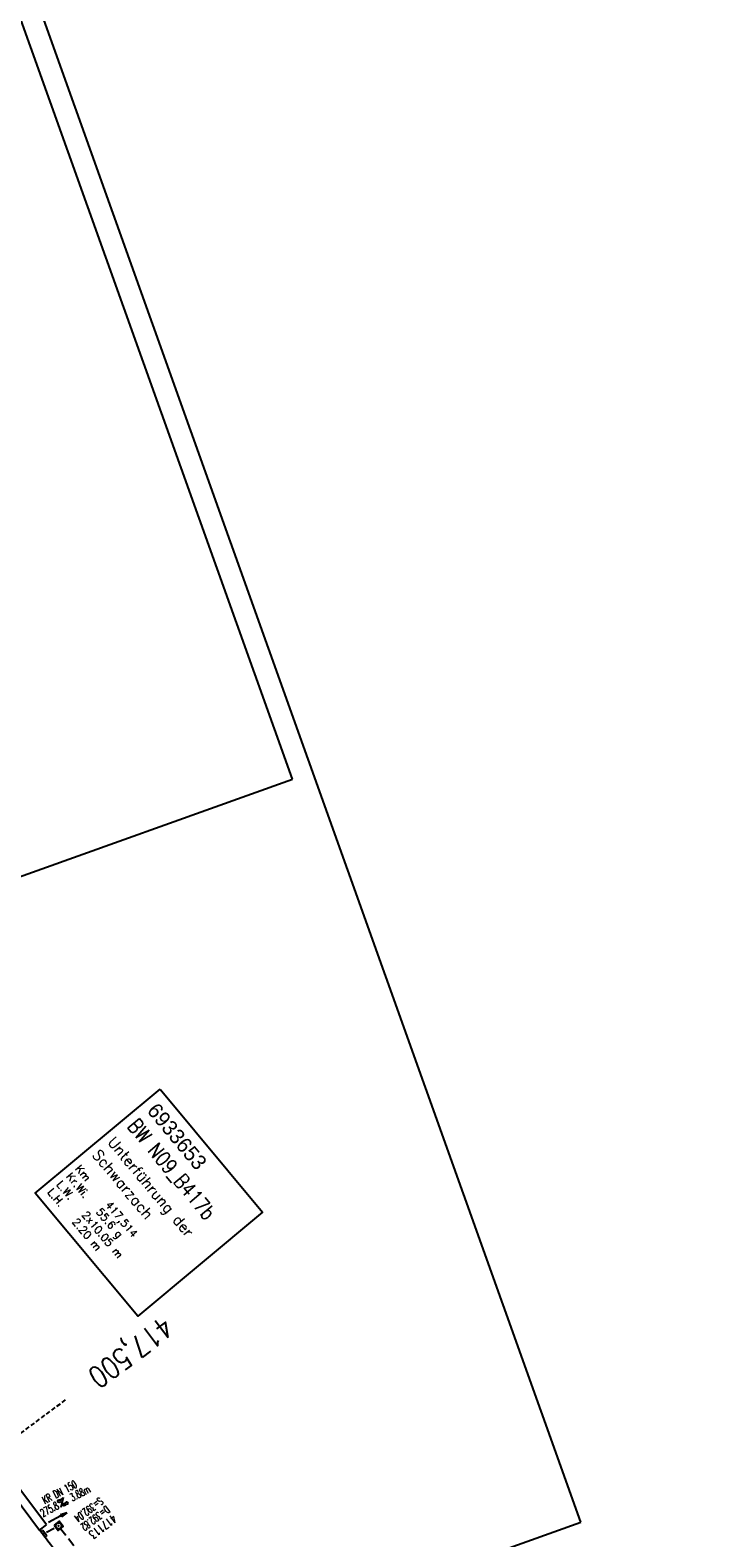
# Model space of a CAD drawing. Extents: x 447882 to 448688, y 437766 to 439043.
# Tile 15 of 50: x 448531 to 448688, y 437971 to 438321. Entities that reach past the tile are written whole.
import ezdxf
from ezdxf.enums import TextEntityAlignment as Align

# ---------------------------------------------------------------- set-up
doc = ezdxf.new("R2010")
doc.units = 0
doc.header["$LTSCALE"] = 2
doc.header["$MEASUREMENT"] = 0
for name, pattern in [('AUSGEZOGEN', [0]), ('GESTRICH-X2', [1.5, 1, -0.5]), ('GESTRICHELT', [0.75, 0.5, -0.25]), ('STRICHPT-X3', [3, 1.5, -0.75, 0, -0.75])]:
    doc.linetypes.add(name, pattern=pattern)
doc.layers.get('0').update_dxf_attribs({"linetype": 'AUSGEZOGEN'})
for name, color, linetype in [('ACHSE', 250, 'STRICHPT-X3'), ('BAUWOTOP', 250, 'AUSGEZOGEN'), ('BW-SCHRIFT', 1, 'AUSGEZOGEN'), ('FBR', 8, 'CONTINUOUS'), ('HEKTOM', 250, 'GESTRICHELT'), ('KANAL', 7, 'GESTRICH-X2'), ('PFEIL', 7, 'CONTINUOUS'), ('Planeinteilung', 6, 'CONTINUOUS'), ('RAHMEN', 250, 'AUSGEZOGEN'), ('SCHACHTNR', 6, 'CONTINUOUS'), ('SCHSYMBOL', 7, 'AUSGEZOGEN'), ('TEXTO', 4, 'CONTINUOUS'), ('TEXTU', 4, 'CONTINUOUS')]:
    doc.layers.add(name, color=color, linetype=linetype)
doc.styles.add('ROMANS', font='romans.shx', dxfattribs={"width": 0.8})
doc.styles.add('UNIR-O', font='unir_o.shx', dxfattribs={"height": 2.5})

# ---------------------------------------------------------------- blocks, each defined once
blk = doc.blocks.new('20')
blk.add_lwpolyline([(-0.75, -0.75), (0.75, -0.75), (0.75, 0.75), (-0.75, 0.75)], close=True)
blk.add_circle((0, 0), 0.676)
blk.add_point((0, 0))
blk = doc.blocks.new('PROM')
blk.add_line((1.57, 1.82), (0.02, 0.02))
for centre, radius in [((0.32, 1.51), 0.317), ((0.94, 0.29), 0.283), ((1.64, 0.29), 0.283)]:
    blk.add_circle(centre, radius)
blk.add_arc((0.99, 2.68), 1.03, 239.1414, 303.3549)
blk = doc.blocks.new('PFEIL2')
at = {"color": 0}
for p, q in [((0.88, 0), (-2.4, -0.01)), ((0.88, -0.27), (0.88, 0.28)), ((0.88, 0.28), (2.43, 0.01)), ((0.91, 0.27), (0.88, 0.26)), ((0.97, 0.26), (0.88, 0.25)), ((1.02, 0.25), (0.88, 0.23)), ((1.07, 0.24), (0.88, 0.21)), ((1.13, 0.23), (0.88, 0.19)), ((1.18, 0.22), (0.88, 0.17)), ((1.24, 0.21), (0.88, 0.15)), ((1.29, 0.21), (0.88, 0.14)), ((1.34, 0.2), (0.88, 0.12)), ((1.4, 0.19), (0.88, 0.1)), ((1.45, 0.18), (0.88, 0.08)), ((1.51, 0.17), (0.88, 0.06)), ((1.56, 0.16), (0.88, 0.04)), ((1.61, 0.15), (0.88, 0.02)), ((1.67, 0.14), (0.88, 0.01)), ((1.72, 0.13), (0.88, -0.01)), ((1.78, 0.12), (0.88, -0.03)), ((1.83, 0.11), (0.88, -0.05)), ((1.88, 0.1), (0.88, -0.07)), ((1.94, 0.09), (0.88, -0.09)), ((2.05, 0.08), (0.88, -0.12)), ((1.99, 0.08), (0.88, -0.11)), ((2.1, 0.07), (0.88, -0.14)), ((2.15, 0.06), (0.88, -0.16)), ((2.21, 0.05), (0.88, -0.18)), ((2.26, 0.04), (0.88, -0.2)), ((2.32, 0.03), (0.88, -0.22)), ((2.37, 0.02), (0.88, -0.23)), ((2.42, 0.01), (0.88, -0.25)), ((2.43, 0.01), (0.88, -0.27))]:
    blk.add_line(p, q, dxfattribs=at)
blk = doc.blocks.new('30')
at = {"color": 0}
for p, q in [((-0.75, -0.29), (-0.75, 0.29)), ((-0.75, 0.29), (0.75, 0.29)), ((0.75, 0.29), (0.75, -0.29)), ((0.75, -0.29), (-0.75, -0.29))]:
    blk.add_line(p, q, dxfattribs=at)
blk.add_point((0, 0), dxfattribs=at)
blk = doc.blocks.new('1135420')
for p, q in [((1135, 420), (0, 420)), ((1135, 297), (1135, 420))]:
    blk.add_line(p, q)
at = {"layer": 'RAHMEN'}
for p, q in [((950, 415), (25, 415)), ((950, 5), (950, 415))]:
    blk.add_line(p, q, dxfattribs=at)

msp = doc.modelspace()

# ---------------------------------------------------------------- linework, layer by layer
at = {"layer": 'ACHSE'}
msp.add_lwpolyline([(448115.4, 438985.5, -0.000001), (448118.19, 438967.92, -0.000001), (448122.12, 438943.23, 0.000002), (448126.05, 438918.54, 0.000007)], format="xyb", dxfattribs=at)
at = {"layer": 'BAUWOTOP'}
for p, q in [((448507.43, 438007.55), (448533.53, 437972.66)), ((448535.09, 437973.89), (448509.1, 438008.67)), ((448533.53, 437972.66), (448535.09, 437973.89))]:
    msp.add_line(p, q, dxfattribs=at)
at = {"layer": 'BW-SCHRIFT'}
msp.add_lwpolyline([(448561.51, 438075.09), (448585.29, 438046.52), (448556.3, 438022.39), (448532.52, 438050.96)], close=True, dxfattribs=at)
at = {"layer": 'FBR'}
msp.add_lwpolyline([(448533.56, 437972.68, 0.000519), (448536.07, 437969.39, 0.001564), (448543.64, 437959.57, 0.001566), (448551.26, 437949.81, 0.001569), (448558.95, 437940.09, 0.000174), (448559.81, 437939.01, 0.000174)], format="xyb", dxfattribs=at)
at = {"layer": 'HEKTOM'}
msp.add_line((448507.49, 437979), (448539.55, 438002.94), dxfattribs=at)
at = {"layer": 'KANAL'}
for p, q in [((448535.16, 437972.22), (448537.28, 437973.31)), ((448538.41, 437973.09), (448563.62, 437940.38))]:
    msp.add_line(p, q, dxfattribs=at)

# ---------------------------------------------------------------- block references
at = {"layer": 'PFEIL', "rotation": 27.56929999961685}
msp.add_blockref('PFEIL2', (448537.71, 437975.6), dxfattribs=at)
at = {"layer": 'Planeinteilung', "linetype": 'Continuous', "rotation": 289.6609145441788}
msp.add_blockref('1135420', (447881.81, 438902.05), dxfattribs=at)
at = {"layer": 'SCHSYMBOL'}
for name, p, rotation in [('20', (448537.94, 437973.67), 307.3828000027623), ('30', (448534.51, 437971.88), 307.3636999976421)]:
    msp.add_blockref(name, p, dxfattribs=dict(at, rotation=rotation))
at = {"layer": 'TEXTU', "rotation": 27.56929999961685}
msp.add_blockref('PROM', (448538.48, 437977.91), dxfattribs=at)

# ---------------------------------------------------------------- texts
at = {"layer": 'BW-SCHRIFT'}
for s, height, style, p in [('6933653', 3.5, 'UNIR-O', (448558.28, 438069.99)), ('Unterführung der', 2.5, 'ROMANS', (448549.14, 438062.71)), ('Schwarzach', 2.5, 'ROMANS', (448545.59, 438059.73)), ('Kr.Wi.', 1.8, 'ROMANS', (448539.58, 438054.73)), ('Km', 1.8, 'ROMANS', (448541.68, 438056.49)), ('L.H.   2.20 m', 1.8, 'ROMANS', (448535.22, 438051.09)), ('L.W.   2x10.05 m', 1.8, 'ROMANS', (448537.33, 438052.85)), ('55.6 g', 1.8, 'ROMANS', (448546.53, 438046.53)), ('417,514', 1.8, 'ROMANS', (448548.68, 438048.13))]:
    msp.add_text(s, height=height, rotation=309.8054, dxfattribs=dict(at, style=style)).set_placement(p)
at = {"layer": 'BW-SCHRIFT', "style": 'ROMANS', "width": 0.8}
msp.add_text('BW N09_B417b', height=3.5, rotation=309.8054, dxfattribs=at).set_placement((448553.71, 438066.38))
at = {"layer": 'HEKTOM', "style": 'ROMANS', "width": 0.8}
msp.add_text('417,500', height=5, rotation=216.732, dxfattribs=at).set_placement((448562.18, 438022.64))
at = {"layer": 'SCHACHTNR', "style": 'ROMANS'}
for s, height, width, p in [('S=392.04', 1.8, 0.6, (448547.44, 437980.42)), ('D=392.82', 1.8, 0.6, (448548.97, 437978.45)), ('417113', 2, 0.7, (448550.5, 437976.45))]:
    msp.add_text(s, height=height, rotation=217.3828, dxfattribs=dict(at, width=width)).set_placement(p)
at = {"layer": 'TEXTO', "style": 'ROMANS', "width": 0.6}
msp.add_text('KR DN 150', height=1.8, rotation=27.5693, dxfattribs=at).set_placement((448538.57, 437980.71), align=Align.CENTER)
at = {"layer": 'TEXTU', "style": 'ROMANS', "width": 0.6}
for s, p in [('3.88m', (448541.15, 437979.31)), ('275.8', (448534.28, 437975.71))]:
    msp.add_text(s, height=1.8, rotation=27.5693, dxfattribs=at).set_placement(p)

doc.saveas('drawing.dxf')
